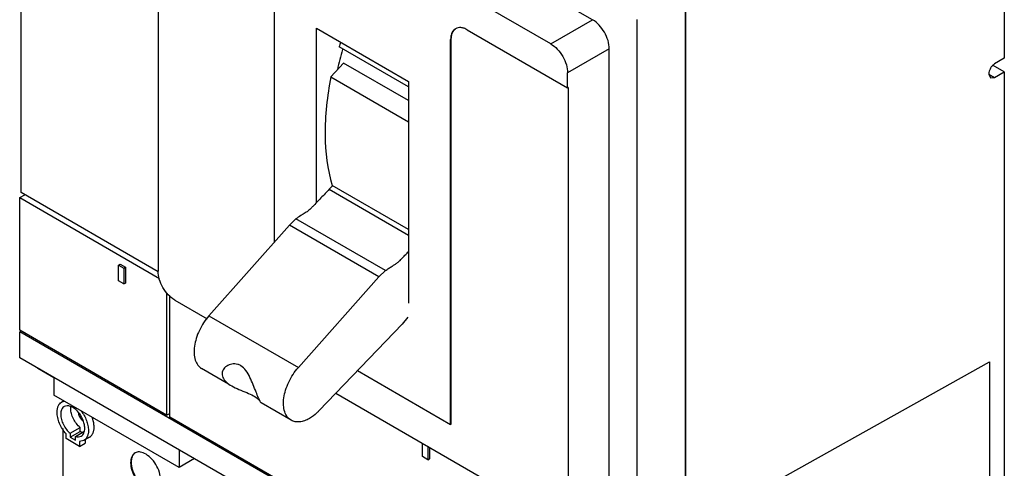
# Model space of a CAD drawing. Header units: millimetres. Extents: x 80 to 289, y 40 to 475.
# Tile 2 of 4: x 80 to 289, y 172 to 267. Entities that reach past the tile are written whole.
import ezdxf

# ---------------------------------------------------------------- set-up
doc = ezdxf.new("R2010")
doc.units = ezdxf.units.MM
doc.header["$LTSCALE"] = 33.49047
doc.layers.get('0').update_dxf_attribs({"linetype": 'CONTINUOUS'})

msp = doc.modelspace()

# ---------------------------------------------------------------- linework, layer by layer
at = {"color": 7, "linetype": 'Continuous'}
for p, q in [((80.41, 230.21), (80.41, 342.39)), ((288.79, 317.98), (288.79, 258.62)), ((201.55, 266.76), (121.67, 312.88)), ((192.71, 261.66), (112.83, 307.77)), ((109.44, 302.49), (109.44, 213.58)), ((134.08, 284.18), (134.08, 219.68)), ((221.25, 277.2), (221.25, 160.24)), ((221.26, 160.23), (221.26, 277.4)), ((192.71, 261.66), (201.55, 266.76)), ((211, 163.14), (211, 266.82)), ((143.01, 228.06), (143.01, 264.97)), ((143.01, 264.97), (162.53, 253.71)), ((174.99, 264.65), (196.24, 252.38)), ((162.53, 252.57), (147.85, 261.04)), ((171.6, 262.69), (171.46, 262.6)), ((171.46, 181.12), (171.46, 262.6)), ((171.6, 181.2), (171.6, 262.69)), ((205.08, 260.64), (196.24, 255.54)), ((205.08, 168.4), (205.08, 260.64)), ((148.78, 257.6), (146.08, 254.68)), ((162.53, 249.67), (148.78, 257.6)), ((288.79, 255.76), (286.44, 257.12)), ((288.79, 258.62), (286.73, 257.42)), ((146.08, 254.68), (162.53, 245.19)), ((196.24, 252.38), (196.24, 255.54)), ((285.49, 255.28), (286.73, 254.57)), ((285.49, 255.28), (285.85, 254.48)), ((286.73, 254.57), (288.79, 255.76)), ((288.79, 255.76), (288.79, 158.84)), ((162.53, 253.71), (162.53, 206.78)), ((285.85, 254.48), (286.73, 254.57)), ((196.38, 252.46), (196.24, 252.38)), ((196.38, 252.46), (196.38, 163.38)), ((146.42, 231.66), (145.7, 230.9)), ((162.53, 222.36), (146.35, 231.7)), ((146.35, 231.7), (146.37, 231.64)), ((80.12, 229.14), (81.19, 229.75)), ((109.47, 213.43), (80.41, 230.21)), ((145.7, 230.9), (162.53, 221.18)), ((80.12, 201.05), (80.12, 229.14)), ((80.12, 229.14), (109.76, 212.03)), ((137.32, 223.32), (120.23, 204.11)), ((138.67, 224.61), (137.32, 223.32)), ((156.27, 212.38), (137.32, 223.32)), ((157.62, 213.67), (138.67, 224.61)), ((101.06, 214.85), (101.41, 215.05)), ((101.41, 215.05), (102.54, 214.4)), ((101.06, 211.5), (101.06, 214.85)), ((101.06, 214.85), (102.19, 214.2)), ((102.19, 214.2), (102.54, 214.4)), ((102.19, 214.2), (102.19, 210.85)), ((102.54, 214.4), (102.54, 211.05)), ((156.27, 212.38), (157.62, 213.67)), ((102.19, 210.85), (101.06, 211.5)), ((102.19, 210.85), (102.54, 211.05)), ((139.18, 193.16), (156.27, 212.38)), ((111.27, 208.97), (111.27, 183.07)), ((111.94, 182.68), (111.94, 208.37)), ((112.97, 207.46), (119.84, 203.49)), ((120.23, 204.11), (139.18, 193.16)), ((162.39, 203.86), (161.15, 202.34)), ((111.27, 183.07), (80.12, 201.05)), ((80.12, 200.72), (80.41, 200.89)), ((80.12, 195.25), (80.12, 200.72)), ((210.73, 125.32), (80.12, 200.72)), ((161.15, 202.34), (143.61, 184.05)), ((210.73, 119.85), (80.12, 195.25)), ((239.3, 168.51), (285.68, 194.36)), ((285.68, 194.36), (285.68, 159.76)), ((83.94, 192.97), (83.94, 193.05)), ((87.37, 190.99), (83.94, 192.97)), ((124.39, 189.67), (118.69, 192.96)), ((151.72, 192.52), (171.46, 181.12)), ((87.37, 190.99), (87.37, 187.31)), ((113.89, 172), (87.37, 187.31)), ((89.46, 186.11), (89.02, 185.85)), ((89.25, 186.23), (89.25, 185.98)), ((147.14, 187.74), (192.85, 161.34)), ((137.64, 182.02), (131.28, 185.69)), ((111.27, 183.07), (111.94, 183.46)), ((210.73, 125.65), (111.94, 182.68)), ((89.25, 180.25), (89.25, 159.69)), ((90.8, 179.24), (92.92, 180.47)), ((90.8, 178.43), (92.92, 179.66)), ((91.93, 178.59), (93.72, 179.62)), ((92.92, 179.66), (92.92, 180.47)), ((93.35, 179.41), (92.92, 179.66)), ((171.6, 181.2), (171.46, 181.12)), ((89.95, 178.11), (89.95, 179.12)), ((92.78, 176.47), (89.95, 178.11)), ((90.8, 179.24), (90.8, 178.43)), ((90.8, 178.43), (91.93, 177.78)), ((91.93, 177.78), (91.93, 178.59)), ((93.72, 177.71), (92.78, 177.49)), ((92.78, 177.49), (92.78, 176.47)), ((94.92, 178.4), (93.72, 177.71)), ((93.98, 177.86), (93.98, 177.17)), ((92.78, 176.47), (93.98, 177.17)), ((113.89, 175.76), (113.89, 172)), ((165.47, 174.31), (165.47, 177.15)), ((166.6, 176.5), (166.6, 173.66)), ((166.96, 176.29), (166.96, 173.86)), ((117.14, 173.88), (113.89, 172)), ((166.6, 173.66), (165.47, 174.31)), ((166.6, 173.66), (166.96, 173.86))]:
    msp.add_line(p, q, dxfattribs=at)
for centre, radius, start, end in [((223.53, 238.78), 78.88, 162.8765, 163.6066), ((218.03, 240.87), 72.23, 164.2571, 167.7406)]:
    msp.add_arc(centre, radius, start, end, dxfattribs=at)
for points, knots in [([(174.99, 264.65), (174.77, 264.77), (174.34, 264.98), (173.66, 265.14), (173.04, 265.13), (172.66, 264.99), (172.49, 264.89)], [0, 0, 0, 0, 0.289702, 0.549088, 0.782216, 1, 1, 1, 1]), ([(205.08, 260.64), (205.08, 261.22), (204.86, 262.44), (204.11, 264.16), (203, 265.67), (202.05, 266.47), (201.55, 266.76)], [0, 0, 0, 0, 0.237241, 0.500001, 0.76276, 1, 1, 1, 1]), ([(172.49, 264.89), (172.33, 264.8), (172.02, 264.54), (171.69, 264), (171.49, 263.34), (171.46, 262.86), (171.46, 262.6)], [0, 0, 0, 0, 0.217783, 0.45091, 0.710297, 1, 1, 1, 1]), ([(171.6, 262.69), (171.6, 262.92), (171.63, 263.37), (171.8, 264), (172.09, 264.52), (172.35, 264.79), (172.5, 264.89)], [0, 0, 0, 0, 0.287731, 0.547493, 0.782077, 1, 1, 1, 1]), ([(192.71, 261.66), (193.21, 261.37), (194.16, 260.57), (195.27, 259.05), (196.03, 257.34), (196.24, 256.12), (196.24, 255.54)], [0, 0, 0, 0, 0.23724, 0.499999, 0.762759, 1, 1, 1, 1]), ([(286.73, 257.42), (286.55, 257.32), (286.22, 257.04), (285.83, 256.51), (285.57, 255.91), (285.49, 255.48), (285.49, 255.28)], [0, 0, 0, 0, 0.237242, 0.499998, 0.762755, 1, 1, 1, 1]), ([(146.08, 254.68), (145.27, 250.64), (144.4, 242.93), (145.33, 235.15), (146.35, 231.7)], [0, 0, 0, 0, 0.533855, 1, 1, 1, 1]), ([(145.7, 230.9), (145.13, 230.28), (144.26, 229.36), (143.11, 228.15), (142.39, 227.41), (141.83, 226.84), (141.44, 226.46), (141.05, 226.15), (140.63, 225.88), (140.17, 225.62), (139.5, 225.22), (139, 224.87), (138.67, 224.61)], [0, 0, 0, 0, 0.26612, 0.398511, 0.530343, 0.593589, 0.649952, 0.700649, 0.752197, 0.8074, 0.868402, 1, 1, 1, 1]), ([(157.62, 213.67), (157.85, 213.85), (158.31, 214.18), (159, 214.61), (159.65, 214.97), (160.23, 215.37), (160.77, 215.88), (161.33, 216.46), (161.93, 217.08), (162.33, 217.5), (162.53, 217.71)], [0, 0, 0, 0, 0.137412, 0.266097, 0.380307, 0.485206, 0.597246, 0.728271, 0.863931, 1, 1, 1, 1]), ([(112.97, 207.46), (112.47, 207.75), (111.52, 208.55), (110.41, 210.06), (109.66, 211.78), (109.44, 213), (109.44, 213.58)], [0, 0, 0, 0, 0.23724, 0.499999, 0.762759, 1, 1, 1, 1]), ([(120.23, 204.11), (119.42, 203.19), (118.39, 201.63), (117.51, 199.38), (117.12, 197.72), (117.03, 196.16), (117.26, 194.79), (117.8, 193.67), (118.38, 193.14), (118.69, 192.96)], [0, 0, 0, 0, 0.296017, 0.442391, 0.58031, 0.705573, 0.815975, 0.912409, 1, 1, 1, 1]), ([(123.56, 193.09), (123.31, 192.83), (123.03, 192.34), (123, 191.61), (123.1, 191.25), (123.17, 191.08)], [0, 0, 0, 0, 0.49273, 0.738459, 1, 1, 1, 1]), ([(130.74, 186.71), (130.56, 187.13), (130.18, 188.06), (129.61, 189.53), (128.95, 191.07), (128.16, 192.51), (127.24, 193.46), (126.36, 193.86), (125.51, 193.99), (124.5, 193.8), (123.82, 193.36), (123.56, 193.09)], [0, 0, 0, 0, 0.117386, 0.259281, 0.408074, 0.551779, 0.68158, 0.740864, 0.797188, 0.902869, 1, 1, 1, 1]), ([(137.64, 182.02), (137.33, 182.2), (136.75, 182.73), (136.21, 183.85), (135.98, 185.22), (136.07, 186.78), (136.46, 188.44), (137.34, 190.68), (138.37, 192.25), (139.18, 193.16)], [0, 0, 0, 0, 0.087591, 0.184025, 0.294427, 0.41969, 0.557609, 0.703983, 1, 1, 1, 1]), ([(123.17, 191.08), (123.34, 190.72), (123.91, 190.02), (124.64, 189.52), (125.06, 189.28)], [0, 0, 0, 0, 0.455667, 1, 1, 1, 1]), ([(125.06, 189.28), (125.55, 189), (126.61, 188.51), (128.19, 187.89), (129.61, 187.27), (130.41, 186.73), (130.71, 186.45)], [0, 0, 0, 0, 0.270049, 0.548792, 0.806409, 1, 1, 1, 1]), ([(88.04, 183.7), (88.04, 183.94), (88.08, 184.39), (88.26, 185.01), (88.57, 185.52), (88.86, 185.76), (89.02, 185.85)], [0, 0, 0, 0, 0.289702, 0.54909, 0.782219, 1, 1, 1, 1]), ([(89.02, 185.85), (89.06, 185.88), (89.24, 185.97), (89.44, 186.03), (89.59, 186.05)], [0, 0, 0, 0, 0.246896, 1, 1, 1, 1]), ([(130.71, 186.45), (130.75, 186.42), (130.86, 186.31), (130.97, 186.2), (131.04, 186.11)], [0, 0, 0, 0, 0.28165, 1, 1, 1, 1]), ([(131.28, 185.69), (131.27, 185.7), (131.25, 185.72), (131.19, 185.81), (131.08, 186), (130.92, 186.31), (130.81, 186.57), (130.74, 186.71)], [0, 0, 0, 0, 0.029576, 0.084898, 0.277411, 0.584045, 1, 1, 1, 1]), ([(131.24, 185.83), (131.25, 185.8), (131.28, 185.75), (131.29, 185.71), (131.29, 185.69), (131.29, 185.69)], [0, 0, 0, 0, 0.714745, 0.90952, 1, 1, 1, 1]), ([(89.95, 179.12), (89.37, 179.78), (88.67, 180.9), (88.15, 182.51), (88.04, 183.32), (88.04, 183.7)], [0, 0, 0, 0, 0.519484, 0.771015, 1, 1, 1, 1]), ([(89.15, 184.5), (89.09, 184.42), (88.89, 184.03), (88.82, 183.59), (88.82, 183.25)], [0, 0, 0, 0, 0.224974, 1, 1, 1, 1]), ([(89.57, 184.9), (89.53, 184.88), (89.36, 184.77), (89.23, 184.62), (89.15, 184.5)], [0, 0, 0, 0, 0.245271, 1, 1, 1, 1]), ([(93.91, 180.31), (93.91, 180.62), (93.83, 181.27), (93.51, 182.22), (93.01, 183.13), (92.38, 183.94), (91.67, 184.57), (90.93, 184.97), (90.2, 185.12), (89.75, 185), (89.57, 184.9)], [0, 0, 0, 0, 0.128829, 0.270573, 0.417885, 0.562383, 0.6962, 0.813592, 0.913064, 1, 1, 1, 1]), ([(90.94, 184.48), (90.94, 184.51), (90.95, 184.66), (90.96, 184.81), (90.97, 184.92)], [0, 0, 0, 0, 0.25747, 1, 1, 1, 1]), ([(92.92, 180.47), (92.63, 180.71), (92.09, 181.29), (91.47, 182.3), (91.06, 183.37), (90.94, 184.12), (90.94, 184.48)], [0, 0, 0, 0, 0.249724, 0.51227, 0.768307, 1, 1, 1, 1]), ([(93.12, 184.02), (93.6, 183.4), (94.18, 182.37), (94.61, 180.92), (94.69, 180.21), (94.69, 179.86)], [0, 0, 0, 0, 0.522457, 0.771857, 1, 1, 1, 1]), ([(143.61, 184.05), (143.44, 183.89), (142.81, 183.27), (142.11, 182.73), (141.54, 182.4)], [0, 0, 0, 0, 0.263735, 1, 1, 1, 1]), ([(88.82, 183.25), (88.82, 182.9), (88.94, 182.15), (89.35, 181.07), (89.97, 180.07), (90.51, 179.49), (90.8, 179.24)], [0, 0, 0, 0, 0.231698, 0.487738, 0.750293, 1, 1, 1, 1]), ([(92.57, 183.54), (92.57, 183.39), (92.63, 183.07), (92.83, 182.62), (93.12, 182.22), (93.37, 182.01), (93.5, 181.94)], [0, 0, 0, 0, 0.237494, 0.500545, 0.763295, 1, 1, 1, 1]), ([(95.89, 180.56), (95.89, 180.72), (95.85, 181.43), (95.67, 182.13), (95.48, 182.64)], [0, 0, 0, 0, 0.232739, 1, 1, 1, 1]), ([(141.54, 182.4), (141.2, 182.21), (140.52, 181.88), (139.47, 181.63), (138.49, 181.65), (137.9, 181.87), (137.64, 182.02)], [0, 0, 0, 0, 0.289682, 0.549101, 0.782223, 1, 1, 1, 1]), ([(93.17, 178.66), (93.29, 178.73), (93.51, 178.92), (93.75, 179.31), (93.89, 179.78), (93.91, 180.13), (93.91, 180.31)], [0, 0, 0, 0, 0.217782, 0.45091, 0.710316, 1, 1, 1, 1]), ([(94.69, 179.86), (94.69, 179.62), (94.66, 179.17), (94.47, 178.55), (94.16, 178.04), (93.87, 177.8), (93.72, 177.71)], [0, 0, 0, 0, 0.289662, 0.54913, 0.782247, 1, 1, 1, 1]), ([(94.92, 178.4), (95.07, 178.49), (95.37, 178.74), (95.67, 179.24), (95.86, 179.87), (95.89, 180.32), (95.89, 180.56)], [0, 0, 0, 0, 0.217753, 0.45087, 0.710338, 1, 1, 1, 1]), ([(91.93, 178.59), (92.15, 178.52), (92.57, 178.45), (93, 178.56), (93.17, 178.66)], [0, 0, 0, 0, 0.531168, 1, 1, 1, 1]), ([(106.57, 175), (106.39, 175.08), (106.04, 175.22), (105.5, 175.31), (105, 175.28), (104.7, 175.16), (104.57, 175.08)], [0, 0, 0, 0, 0.284927, 0.542682, 0.777768, 1, 1, 1, 1]), ([(104.57, 175.08), (104.42, 175), (104.14, 174.77), (103.85, 174.28), (103.67, 173.69), (103.64, 173.25), (103.64, 173.02)], [0, 0, 0, 0, 0.217784, 0.450919, 0.710267, 1, 1, 1, 1]), ([(103.81, 173.13), (103.81, 173.33), (103.84, 173.73), (103.99, 174.28), (104.23, 174.74), (104.46, 174.98), (104.58, 175.08)], [0, 0, 0, 0, 0.286939, 0.546729, 0.781858, 1, 1, 1, 1]), ([(110, 169.35), (110, 169.9), (109.78, 171.06), (109.04, 172.67), (107.96, 174.06), (107.04, 174.76), (106.57, 175)], [0, 0, 0, 0, 0.239765, 0.505256, 0.767858, 1, 1, 1, 1]), ([(103.64, 173.02), (103.64, 172.5), (103.83, 171.4), (104.51, 169.86), (105.51, 168.49), (106.37, 167.77), (106.82, 167.51)], [0, 0, 0, 0, 0.237241, 0.500001, 0.76276, 1, 1, 1, 1]), ([(106.99, 167.62), (106.54, 167.88), (105.69, 168.6), (104.69, 169.96), (104.01, 171.5), (103.81, 172.6), (103.81, 173.13)], [0, 0, 0, 0, 0.23724, 0.499999, 0.762759, 1, 1, 1, 1])]:
    msp.add_open_spline(points, degree=3, knots=knots, dxfattribs=at)

doc.saveas('drawing.dxf')
